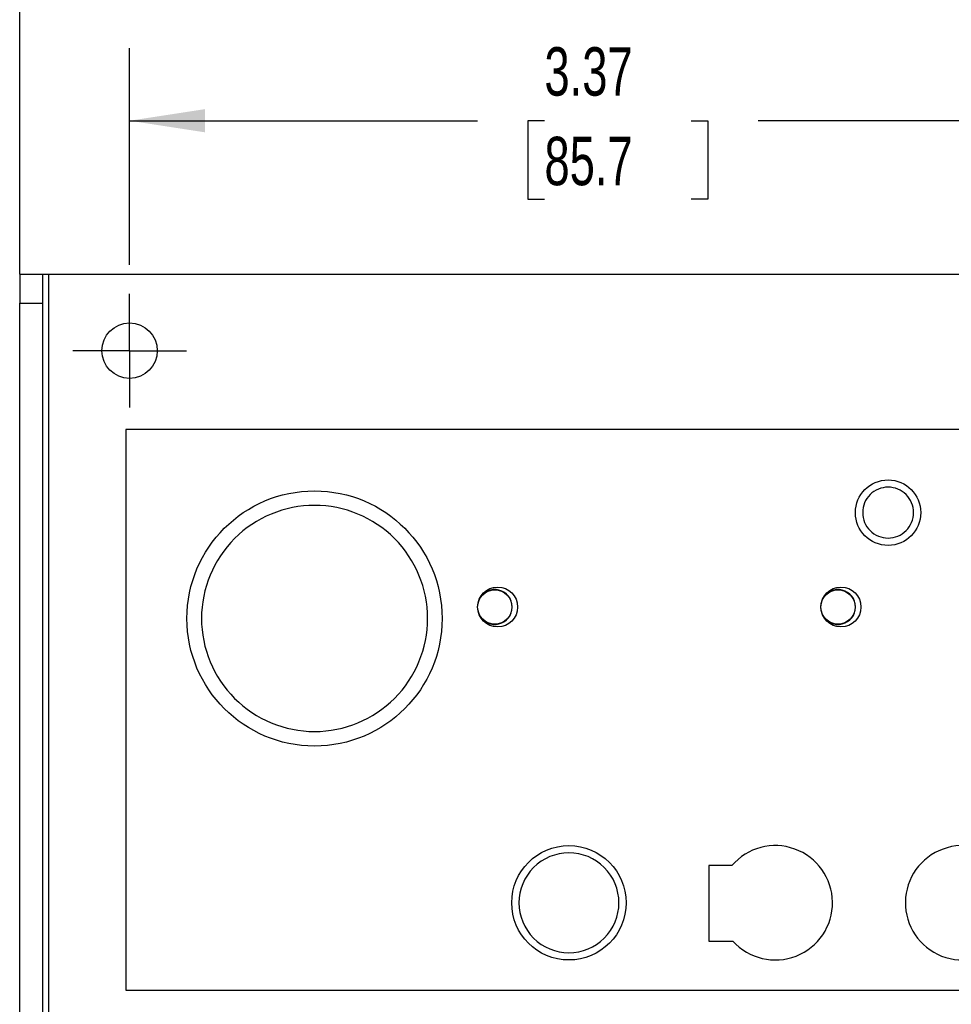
# Model space of a CAD drawing. Header units: inches. Extents: x 0.2 to 10.8, y 0.2 to 8.2.
# Tile 4 of 11: x 4.3 to 5.9, y 4.8 to 6.5. Entities that reach past the tile are written whole.
import ezdxf

# ---------------------------------------------------------------- set-up
doc = ezdxf.new("R2010")
doc.units = ezdxf.units.IN
doc.header["$MEASUREMENT"] = 0
doc.linetypes.add('CENTERX2', pattern=[0.8, 0.5, -0.1, 0.1, -0.1])
doc.layers.add('CENTER', color=40, linetype='CENTERX2')
doc.layers.add('DIMENSIONS', color=140, linetype='Continuous', lineweight=25)
doc.styles.add('SLDTEXTSTYLE0', font='TXT', dxfattribs={"width": 0.7})
doc.dimstyles.new('SLDDIMSTYLE0', dxfattribs={"dimtxt": 0.084961, "dimasz": 0.13, "dimexe": 0, "dimexo": 0.0625, "dimgap": 0.02124, "dimtad": 0, "dimtih": 1, "dimtoh": 1, "dimlfac": 2, "dimrnd": 1e-09, "dimzin": 4, "dimdsep": 46, "dimtxsty": 'SLDTEXTSTYLE0', "dimsah": 1, "dimcen": 0.09, "dimadec": 0, "dimazin": 1, "dimtfac": 1, "dimtofl": 0, "dimtmove": 0, "dimatfit": 3, "dimfxl": 0, "dimfrac": 2, "dimtolj": 1, "dimtzin": 12, "dimarcsym": 0})
doc.dimstyles.new('SLDDIMSTYLE1', dxfattribs={"dimtxt": 0.084961, "dimasz": 0.13, "dimexe": 0, "dimexo": 0.0625, "dimgap": 0.02124, "dimtad": 0, "dimtih": 1, "dimtoh": 1, "dimlfac": 2, "dimrnd": 1e-09, "dimzin": 12, "dimdsep": 46, "dimtxsty": 'SLDTEXTSTYLE0', "dimsah": 1, "dimcen": 0.09, "dimadec": 0, "dimazin": 3, "dimtfac": 1, "dimtofl": 0, "dimtmove": 0, "dimatfit": 3, "dimfxl": 0, "dimfrac": 2, "dimtolj": 1, "dimtzin": 12, "dimarcsym": 0})

# ---------------------------------------------------------------- blocks, each defined once
blk = doc.blocks.new('_D')
at = {"layer": 'DIMENSIONS'}
for p, q in [((4.3234, 6.0985), (4.3234, 6.8165)), ((6.3218, 6.1485), (6.3218, 6.8165)), ((4.3234, 6.6915), (5.0756, 6.6915)), ((5.1907, 6.6915), (5.1622, 6.6915)), ((5.1622, 6.6915), (5.1622, 6.5564)), ((5.5139, 6.6915), (5.5424, 6.6915)), ((5.5424, 6.6915), (5.5424, 6.5564)), ((6.3218, 6.6915), (5.629, 6.6915)), ((5.1622, 6.5564), (5.1907, 6.5564)), ((5.5424, 6.5564), (5.5139, 6.5564))]:
    blk.add_line(p, q, dxfattribs=at)
for points in [[(4.3234, 6.6915), (4.4534, 6.6715), (4.4534, 6.7115)], [(6.3218, 6.6915), (6.1918, 6.7115), (6.1918, 6.6715)]]:
    blk.add_solid(points, dxfattribs=at)
at = {"layer": 'DIMENSIONS', "char_height": 0.08333, "attachment_point": 1, "style": 'SLDTEXTSTYLE0'}
for s, insert in [('4.00', (5.2261, 6.8179)), ('101.5', (5.1907, 6.6639))]:
    blk.add_mtext(s, dxfattribs=dict(at, insert=insert))
blk = doc.blocks.new('_D_2')
at = {"layer": 'DIMENSIONS'}
for p, q in [((4.5124, 6.1144), (4.5124, 6.4873)), ((6.1992, 6.1144), (6.1992, 6.4873)), ((4.5124, 6.3623), (5.1109, 6.3623)), ((5.2261, 6.3623), (5.1975, 6.3623)), ((5.1975, 6.3623), (5.1975, 6.2273)), ((5.4785, 6.3623), (5.5071, 6.3623)), ((5.5071, 6.3623), (5.5071, 6.2273)), ((6.1992, 6.3623), (5.5937, 6.3623)), ((5.1975, 6.2273), (5.2261, 6.2273)), ((5.5071, 6.2273), (5.4785, 6.2273))]:
    blk.add_line(p, q, dxfattribs=at)
for points in [[(4.5124, 6.3623), (4.6424, 6.3423), (4.6424, 6.3823)], [(6.1992, 6.3623), (6.0692, 6.3823), (6.0692, 6.3423)]]:
    blk.add_solid(points, dxfattribs=at)
at = {"layer": 'DIMENSIONS', "char_height": 0.08333, "attachment_point": 1, "style": 'SLDTEXTSTYLE0'}
for s, insert in [('3.37', (5.2261, 6.4888)), ('85.7', (5.2261, 6.3347))]:
    blk.add_mtext(s, dxfattribs=dict(at, insert=insert))
blk = doc.blocks.new('SW_CENTERMARKSYMBOL_0')
at = {"layer": 'CENTER', "color": 0}
for p, q in [((0, 0.05), (0, 0.0977)), ((0, 0), (0, 0.05)), ((-0.05, 0), (-0.0977, 0)), ((0, 0), (-0.05, 0)), ((0, 0), (0, -0.05)), ((0, 0), (0.05, 0)), ((0.05, 0), (0.0977, 0)), ((0, -0.05), (0, -0.0977))]:
    blk.add_line(p, q, dxfattribs=at)

msp = doc.modelspace()

# ---------------------------------------------------------------- linework, layer by layer
for p, q in [((4.3234, 6.0985), (4.3628, 6.0985)), ((4.3234, 6.0985), (4.3234, 6.0485)), ((4.3628, 6.0985), (4.3628, 6.0485)), ((4.3628, 6.0985), (4.3734, 6.0985)), ((4.3734, 3.7548), (4.3734, 6.0985)), ((4.3734, 6.0985), (6.3218, 6.0985)), ((4.3234, 6.0485), (4.3628, 6.0485)), ((4.3234, 3.8048), (4.3234, 6.0485)), ((4.3628, 6.0485), (4.3628, 3.8048)), ((4.5058, 5.8308), (4.5058, 4.8663)), ((6.3218, 5.8308), (4.5058, 5.8308)), ((5.5088, 5.0808), (5.5088, 4.9508)), ((5.5485, 5.0808), (5.5088, 5.0808)), ((5.5088, 4.9508), (5.5502, 4.9508)), ((4.5058, 4.8663), (6.3218, 4.8663))]:
    msp.add_line(p, q)
for centre, radius in [((4.5124, 5.9667), 0.0477), ((5.8172, 5.688), 0.0563), ((4.8306, 5.506), 0.2195), ((5.1456, 5.5257), 0.0344), ((5.7362, 5.5257), 0.0344), ((5.1407, 5.5257), 0.0295), ((5.7312, 5.5257), 0.0295), ((5.2682, 5.0168), 0.0984)]:
    msp.add_circle(centre, radius)
for centre, radius, start, end in [((5.1407, 5.5257), 0.03, 207.819, 152.181), ((5.7312, 5.5257), 0.03, 207.819, 152.181), ((5.6232, 5.0168), 0.0984, 222.079, 139.4249), ((5.9453, 5.0168), 0.0984, 40.5751, 317.921)]:
    msp.add_arc(centre, radius, start, end)
for points in [[(5.8172, 5.6443), (5.8056, 5.6443), (5.7945, 5.6489), (5.7781, 5.6653), (5.7735, 5.6764), (5.7735, 5.6997), (5.7781, 5.7108), (5.7945, 5.7272), (5.8056, 5.7318), (5.8289, 5.7318), (5.84, 5.7272), (5.8564, 5.7108), (5.861, 5.6997), (5.861, 5.6764), (5.8564, 5.6653), (5.84, 5.6489), (5.8289, 5.6443), (5.8172, 5.6443)], [(4.8306, 5.3115), (4.7791, 5.3115), (4.7296, 5.332), (4.6567, 5.405), (4.6362, 5.4544), (4.6362, 5.5576), (4.6567, 5.6071), (4.7296, 5.68), (4.7791, 5.7005), (4.8822, 5.7005), (4.9317, 5.68), (5.0046, 5.6071), (5.0251, 5.5576), (5.0251, 5.4544), (5.0046, 5.405), (4.9317, 5.332), (4.8822, 5.3115), (4.8306, 5.3115)], [(5.2682, 4.9309), (5.2454, 4.9309), (5.2236, 4.9399), (5.1914, 4.9722), (5.1823, 4.994), (5.1823, 5.0396), (5.1914, 5.0614), (5.2236, 5.0937), (5.2454, 5.1027), (5.291, 5.1027), (5.3129, 5.0937), (5.3451, 5.0614), (5.3542, 5.0396), (5.3542, 4.994), (5.3451, 4.9722), (5.3129, 4.9399), (5.291, 4.9309), (5.2682, 4.9309)]]:
    msp.add_open_spline(points, degree=3, knots=[0, 0, 0, 0, 0.125, 0.125, 0.25, 0.25, 0.375, 0.375, 0.5, 0.5, 0.625, 0.625, 0.75, 0.75, 0.875, 0.875, 1, 1, 1, 1])

# ---------------------------------------------------------------- block references
at = {"layer": 'CENTER'}
msp.add_blockref('SW_CENTERMARKSYMBOL_0', (4.5124, 5.9667), dxfattribs=at)

# ---------------------------------------------------------------- dimensions: what is measured, and where the dimension line sits
at = {"layer": 'DIMENSIONS'}
dim = msp.add_linear_dim(base=(6.3218, 6.6915), p1=(4.3234, 6.0485), p2=(6.3218, 6.0985), angle=0, dimstyle='SLDDIMSTYLE0', dxfattribs=at)
dim.commit()
dim.dimension.update_dxf_attribs({"geometry": '_D', "text_midpoint": (5.3523, 6.6915), "dimtype": 160})
dim = msp.add_linear_dim(base=(6.1992, 6.3623), p1=(4.5124, 6.0644), p2=(6.1992, 6.0644), dimstyle='SLDDIMSTYLE1', dxfattribs=at)
dim.commit()
dim.dimension.update_dxf_attribs({"geometry": '_D_2', "text_midpoint": (5.3523, 6.3623), "dimtype": 160})

doc.saveas('drawing.dxf')
